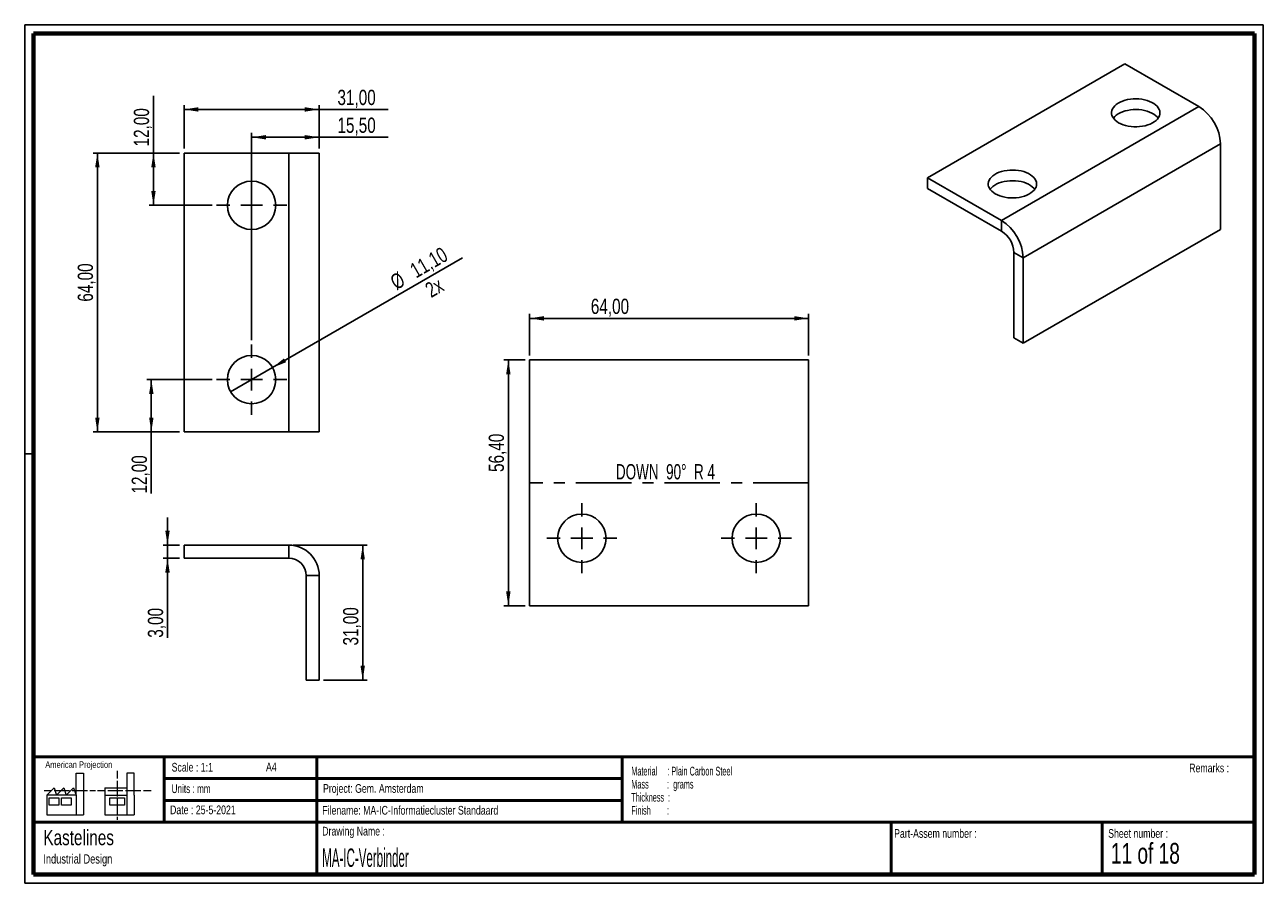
# Paper-space layout 'Verbinder' of a CAD drawing. Header units: millimetres. Extents: x 7 to 291, y 7 to 204.
import ezdxf

# ---------------------------------------------------------------- set-up
doc = ezdxf.new("R2010")
doc.units = ezdxf.units.MM
doc.linetypes.add('CENTERX2', pattern=[20.32, 12.7, -2.54, 2.54, -2.54])
for name, color, linetype in [('BORDERS', 7, 'Continuous'), ('DRAWING', 7, 'Continuous'), ('TEXT_SHEET_FORMAT', 7, 'Continuous')]:
    doc.layers.add(name, color=color, linetype=linetype)
doc.styles.add('SLDTEXTSTYLE0', font='TXT', dxfattribs={"width": 0.7})
doc.styles.add('SLDTEXTSTYLE1', font='TXT', dxfattribs={"width": 0.75})
doc.styles.add('SLDTEXTSTYLE10', font='TXT', dxfattribs={"width": 0.660714})
doc.styles.add('SLDTEXTSTYLE4', font='TXT', dxfattribs={"width": 0.55})
doc.styles.add('SLDTEXTSTYLE5', font='TXT', dxfattribs={"width": 0.605})
doc.styles.add('SLDTEXTSTYLE6', font='TXT', dxfattribs={"width": 0.549})
doc.styles.add('SLDTEXTSTYLE7', font='TXT', dxfattribs={"width": 0.467045})
doc.styles.add('SLDTEXTSTYLE9', font='TXT', dxfattribs={"width": 0.6875})
doc.dimstyles.new('SLDDIMSTYLE19', dxfattribs={"dimtxt": 3.5, "dimasz": 3.302, "dimexe": 0, "dimexo": 0.0625, "dimgap": 0.875, "dimtad": 1, "dimrnd": 1e-09, "dimzin": 12, "dimdsep": 46, "dimtxsty": 'SLDTEXTSTYLE1', "dimsah": 1, "dimcen": 0.09, "dimadec": 0, "dimazin": 3, "dimtfac": 1, "dimtmove": 0, "dimatfit": 0, "dimfxl": 1, "dimfrac": 2, "dimtolj": 1, "dimtzin": 12, "dimarcsym": 0})
doc.dimstyles.new('SLDDIMSTYLE20', dxfattribs={"dimtxt": 3.5, "dimasz": 3.302, "dimexe": 0, "dimexo": 0.0625, "dimgap": 0.875, "dimtad": 1, "dimrnd": 1e-09, "dimzin": 12, "dimdsep": 46, "dimtxsty": 'SLDTEXTSTYLE1', "dimsah": 1, "dimcen": 0.09, "dimadec": 0, "dimazin": 3, "dimtfac": 1, "dimtofl": 0, "dimtmove": 0, "dimatfit": 3, "dimfxl": 1, "dimfrac": 2, "dimtolj": 1, "dimtzin": 12, "dimarcsym": 0})
doc.dimstyles.new('SLDDIMSTYLE21', dxfattribs={"dimtxt": 3.5, "dimasz": 3.302, "dimexe": 0, "dimexo": 0.0625, "dimgap": 0.875, "dimtad": 1, "dimrnd": 1e-09, "dimzin": 12, "dimdsep": 46, "dimtxsty": 'SLDTEXTSTYLE1', "dimblk1": 'NONE', "dimsah": 1, "dimcen": 0, "dimadec": 0, "dimazin": 3, "dimtfac": 1, "dimtmove": 0, "dimatfit": 3, "dimldrblk": 'NONE', "dimfxl": 1, "dimfrac": 2, "dimtolj": 1, "dimtzin": 12, "dimarcsym": 0})

# ---------------------------------------------------------------- blocks, each defined once
blk = doc.blocks.new('SW_NOTE_0_48')
at = {"layer": 'TEXT_SHEET_FORMAT', "color": 0, "char_height": 2, "attachment_point": 1}
for s, insert, style in [('Material     : Plain Carbon Steel', (0, 2.58), 'SLDTEXTSTYLE5'), ('Mass         :  grams', (0, -0.42), 'SLDTEXTSTYLE4'), ('Thickness  :', (0, -3.42), 'SLDTEXTSTYLE5'), ('Finish        :', (0, -6.42), 'SLDTEXTSTYLE6')]:
    blk.add_mtext(s, dxfattribs=dict(at, insert=insert, style=style))
blk = doc.blocks.new('SW_NOTE_0_49')
at = {"layer": 'DRAWING', "color": 0, "attachment_point": 1, "style": 'SLDTEXTSTYLE1'}
for s, insert, char_height in [('Kastelines', (0, 4.51), 3.5), ('Industrial Design', (0, -1.09), 2.1167)]:
    blk.add_mtext(s, dxfattribs=dict(at, insert=insert, char_height=char_height))
blk = doc.blocks.new('_D_115')
at = {"layer": 'DRAWING', "color": 7}
for p, q in [((39.3, 84.39), (39.3, 90.74)), ((42.09, 84.39), (38.3, 84.39)), ((39.3, 81.39), (39.3, 84.39)), ((42.09, 81.39), (38.3, 81.39)), ((39.3, 81.39), (39.3, 63.13))]:
    blk.add_line(p, q, dxfattribs=at)
for points in [[(39.3, 84.39), (39.81, 87.69), (38.79, 87.69)], [(39.3, 81.39), (38.79, 78.09), (39.81, 78.09)]]:
    blk.add_solid(points, dxfattribs=at)
at = {"layer": 'DRAWING', "color": 7, "insert": (34.79, 63.13), "char_height": 3.5, "attachment_point": 1, "rotation": 90, "style": 'SLDTEXTSTYLE1'}
blk.add_mtext('3,00', dxfattribs=at)
blk = doc.blocks.new('_D_116')
at = {"layer": 'DRAWING', "color": 7}
for p, q in [((68.09, 84.39), (85.07, 84.39)), ((84.07, 53.39), (84.07, 84.39)), ((75.09, 53.39), (85.07, 53.39))]:
    blk.add_line(p, q, dxfattribs=at)
for points in [[(84.07, 84.39), (83.56, 81.09), (84.57, 81.09)], [(84.07, 53.39), (84.57, 56.69), (83.56, 56.69)]]:
    blk.add_solid(points, dxfattribs=at)
at = {"layer": 'DRAWING', "color": 7, "insert": (79.56, 61.34), "char_height": 3.5, "attachment_point": 1, "rotation": 90, "style": 'SLDTEXTSTYLE1'}
blk.add_mtext('31,00', dxfattribs=at)
blk = doc.blocks.new('_D_117')
at = {"layer": 'DRAWING', "color": 7}
for p, q in [((43.09, 175.35), (43.09, 185.35)), ((74.09, 175.35), (74.09, 185.35)), ((43.09, 184.35), (74.09, 184.35)), ((74.09, 184.35), (89.91, 184.35))]:
    blk.add_line(p, q, dxfattribs=at)
for points in [[(43.09, 184.35), (46.39, 183.84), (46.39, 184.86)], [(74.09, 184.35), (70.79, 184.86), (70.79, 183.84)]]:
    blk.add_solid(points, dxfattribs=at)
at = {"layer": 'DRAWING', "color": 7, "insert": (78.27, 188.86), "char_height": 3.5, "attachment_point": 1, "style": 'SLDTEXTSTYLE1'}
blk.add_mtext('31,00', dxfattribs=at)
blk = doc.blocks.new('_D_118')
at = {"layer": 'DRAWING', "color": 7}
for p, q in [((42.09, 174.35), (22.22, 174.35)), ((23.22, 174.35), (23.22, 110.35)), ((42.09, 110.35), (22.22, 110.35))]:
    blk.add_line(p, q, dxfattribs=at)
for points in [[(23.22, 174.35), (22.71, 171.05), (23.73, 171.05)], [(23.22, 110.35), (23.73, 113.65), (22.71, 113.65)]]:
    blk.add_solid(points, dxfattribs=at)
at = {"layer": 'DRAWING', "color": 7, "insert": (18.71, 140.24), "char_height": 3.5, "attachment_point": 1, "rotation": 90, "style": 'SLDTEXTSTYLE1'}
blk.add_mtext('64,00', dxfattribs=at)
blk = doc.blocks.new('_D_119')
at = {"layer": 'DRAWING', "color": 7}
for p, q in [((36.08, 174.35), (36.08, 187.5)), ((42.09, 174.35), (35.08, 174.35)), ((36.08, 174.35), (36.08, 162.35)), ((49.54, 162.35), (35.08, 162.35))]:
    blk.add_line(p, q, dxfattribs=at)
for points in [[(36.08, 174.35), (35.57, 171.05), (36.59, 171.05)], [(36.08, 162.35), (36.59, 165.65), (35.57, 165.65)]]:
    blk.add_solid(points, dxfattribs=at)
at = {"layer": 'DRAWING', "color": 7, "insert": (31.57, 175.86), "char_height": 3.5, "attachment_point": 1, "rotation": 90, "style": 'SLDTEXTSTYLE1'}
blk.add_mtext('12,00', dxfattribs=at)
blk = doc.blocks.new('_D_120')
at = {"layer": 'DRAWING', "color": 7}
for p, q in [((49.54, 122.35), (34.59, 122.35)), ((35.59, 122.35), (35.59, 110.35)), ((42.09, 110.35), (34.59, 110.35)), ((35.59, 110.35), (35.59, 96.21))]:
    blk.add_line(p, q, dxfattribs=at)
for points in [[(35.59, 122.35), (35.08, 119.05), (36.1, 119.05)], [(35.59, 110.35), (36.1, 113.65), (35.08, 113.65)]]:
    blk.add_solid(points, dxfattribs=at)
at = {"layer": 'DRAWING', "color": 7, "insert": (31.08, 96.21), "char_height": 3.5, "attachment_point": 1, "rotation": 90, "style": 'SLDTEXTSTYLE1'}
blk.add_mtext('12,00', dxfattribs=at)
blk = doc.blocks.new('_D_121')
at = {"layer": 'DRAWING', "color": 7}
for q in [(106.98, 150.29), (53.78, 119.57)]:
    blk.add_line((63.4, 125.12), q, dxfattribs=at)
blk.add_solid([(63.4, 125.12), (66.51, 126.34), (66, 127.21)], dxfattribs=at)
at = {"layer": 'DRAWING', "color": 7, "char_height": 3.5, "attachment_point": 1, "rotation": 30, "style": 'SLDTEXTSTYLE1'}
for s, insert in [('11,10', (94.54, 148.56)), ('%%c', (90, 145.87)), ('2x', (98.01, 144.08))]:
    blk.add_mtext(s, dxfattribs=dict(at, insert=insert))
blk = doc.blocks.new('_None')
blk = doc.blocks.new('_D_122')
at = {"layer": 'DRAWING', "color": 7}
for p, q in [((58.59, 131.4), (58.59, 178.97)), ((74.09, 175.35), (74.09, 178.97)), ((58.59, 177.97), (74.09, 177.97)), ((74.09, 177.97), (89.91, 177.97))]:
    blk.add_line(p, q, dxfattribs=at)
for points in [[(58.59, 177.97), (61.89, 177.46), (61.89, 178.47)], [(74.09, 177.97), (70.79, 178.47), (70.79, 177.46)]]:
    blk.add_solid(points, dxfattribs=at)
at = {"layer": 'DRAWING', "color": 7, "insert": (78.27, 182.48), "char_height": 3.5, "attachment_point": 1, "style": 'SLDTEXTSTYLE1'}
blk.add_mtext('15,50', dxfattribs=at)
blk = doc.blocks.new('SW_CENTERMARKSYMBOL_8')
at = {"layer": 'DRAWING', "color": 0}
for p, q in [((0, 5), (0, 8.05)), ((-5, 0), (-8.05, 0)), ((0, 0), (-2.5, 0)), ((0, 0), (0, 2.5)), ((0, 0), (0, -2.5)), ((0, 0), (2.5, 0)), ((5, 0), (8.05, 0)), ((0, -5), (0, -8.05))]:
    blk.add_line(p, q, dxfattribs=at)
blk = doc.blocks.new('SW_CENTERMARKSYMBOL_9')
at = {"layer": 'DRAWING', "color": 0}
for p, q in [((0, 5), (0, 8.05)), ((-5, 0), (-8.05, 0)), ((0, 0), (-2.5, 0)), ((0, 0), (0, 2.5)), ((0, 0), (0, -2.5)), ((0, 0), (2.5, 0)), ((5, 0), (8.05, 0)), ((0, -5), (0, -8.05))]:
    blk.add_line(p, q, dxfattribs=at)
blk = doc.blocks.new('_D_123')
at = {"layer": 'DRAWING', "color": 7}
for p, q in [((121.31, 126.86), (116.46, 126.86)), ((117.46, 70.45), (117.46, 126.86)), ((121.31, 70.45), (116.46, 70.45))]:
    blk.add_line(p, q, dxfattribs=at)
for points in [[(117.46, 126.86), (116.95, 123.56), (117.97, 123.56)], [(117.46, 70.45), (117.97, 73.76), (116.95, 73.76)]]:
    blk.add_solid(points, dxfattribs=at)
at = {"layer": 'DRAWING', "color": 7, "insert": (112.95, 101.16), "char_height": 3.5, "attachment_point": 1, "rotation": 90, "style": 'SLDTEXTSTYLE1'}
blk.add_mtext('56,40', dxfattribs=at)
blk = doc.blocks.new('_D_124')
at = {"layer": 'DRAWING', "color": 7}
for p, q in [((122.31, 127.86), (122.31, 137.41)), ((122.31, 136.41), (186.31, 136.41)), ((186.31, 127.86), (186.31, 137.41))]:
    blk.add_line(p, q, dxfattribs=at)
for points in [[(122.31, 136.41), (125.61, 135.9), (125.61, 136.92)], [(186.31, 136.41), (183.01, 136.92), (183.01, 135.9)]]:
    blk.add_solid(points, dxfattribs=at)
at = {"layer": 'DRAWING', "color": 7, "insert": (136.37, 140.92), "char_height": 3.5, "attachment_point": 1, "style": 'SLDTEXTSTYLE1'}
blk.add_mtext('64,00', dxfattribs=at)
blk = doc.blocks.new('SW_CENTERMARKSYMBOL_10')
at = {"layer": 'DRAWING', "color": 0}
for p, q in [((0, 5), (0, 8.05)), ((-5, 0), (-8.05, 0)), ((0, 0), (-2.5, 0)), ((0, 0), (0, 2.5)), ((0, 0), (0, -2.5)), ((0, 0), (2.5, 0)), ((5, 0), (8.05, 0)), ((0, -5), (0, -8.05))]:
    blk.add_line(p, q, dxfattribs=at)
blk = doc.blocks.new('SW_CENTERMARKSYMBOL_11')
at = {"layer": 'DRAWING', "color": 0}
for p, q in [((0, 5), (0, 8.05)), ((-5, 0), (-8.05, 0)), ((0, 0), (-2.5, 0)), ((0, 0), (0, 2.5)), ((0, 0), (0, -2.5)), ((0, 0), (2.5, 0)), ((5, 0), (8.05, 0)), ((0, -5), (0, -8.05))]:
    blk.add_line(p, q, dxfattribs=at)

psp = doc.layouts.new('Verbinder')

# ---------------------------------------------------------------- linework, layer by layer
at = {"color": 7, "linetype": 'Continuous', "lineweight": 25}
for p, q in [((258.858, 194.801), (213.603, 168.676)), ((275.828, 185.004), (258.858, 194.801)), ((230.573, 158.879), (275.828, 185.004)), ((235.523, 150.306), (280.778, 176.431)), ((280.778, 176.431), (280.778, 156.834)), ((43.09, 174.349), (43.09, 110.349)), ((67.09, 174.349), (43.09, 174.349)), ((67.09, 110.349), (67.09, 174.349)), ((67.09, 174.349), (74.09, 174.349)), ((74.09, 110.349), (74.09, 174.349)), ((213.603, 166.226), (213.603, 168.676)), ((213.603, 168.676), (230.573, 158.879)), ((213.603, 166.226), (230.573, 156.429)), ((230.573, 156.429), (230.573, 158.879)), ((280.778, 156.834), (235.523, 130.709)), ((233.402, 151.53), (235.523, 150.306)), ((233.402, 131.933), (233.402, 151.53)), ((235.523, 130.709), (235.523, 150.306)), ((235.523, 130.709), (233.402, 131.933)), ((122.313, 70.455), (122.313, 126.858)), ((122.313, 126.858), (186.313, 126.858)), ((186.313, 126.858), (186.313, 70.455)), ((43.09, 110.349), (67.09, 110.349)), ((74.09, 110.349), (67.09, 110.349)), ((43.09, 81.388), (43.09, 84.388)), ((43.09, 84.388), (67.09, 84.388)), ((67.09, 81.388), (67.09, 84.388)), ((43.09, 81.388), (67.09, 81.388)), ((71.09, 77.388), (74.09, 77.388)), ((71.09, 53.388), (71.09, 77.388)), ((74.09, 53.388), (74.09, 77.388)), ((122.313, 70.455), (186.313, 70.455)), ((74.09, 53.388), (71.09, 53.388))]:
    psp.add_line(p, q, dxfattribs=at)
at = {"color": 7, "linetype": 'CENTERX2'}
psp.add_line((186.313, 98.656), (122.313, 98.656), dxfattribs=at)
at = {"color": 7, "linetype": 'Continuous', "lineweight": 25, "flags": 128}
for points in [[(257.408, 181.31), (257.9, 181.058), (258.44, 180.841), (259.02, 180.663), (259.633, 180.525), (260.27, 180.431), (260.922, 180.38), (261.579, 180.375), (262.233, 180.414), (262.875, 180.498), (263.494, 180.624), (264.084, 180.793), (264.634, 181), (265.139, 181.244), (265.59, 181.52), (265.981, 181.825), (266.307, 182.155), (266.563, 182.504), (266.746, 182.869), (266.853, 183.244), (266.882, 183.623), (266.833, 184.001), (266.707, 184.374), (266.506, 184.735), (266.232, 185.08), (265.889, 185.404), (265.482, 185.703), (265.017, 185.971), (264.501, 186.206), (263.94, 186.404), (263.342, 186.562), (262.716, 186.678), (262.07, 186.751), (261.415, 186.779), (260.758, 186.762), (260.109, 186.7), (259.477, 186.595), (258.872, 186.447), (258.3, 186.259), (257.772, 186.033), (257.293, 185.773), (256.872, 185.482), (256.512, 185.164), (256.221, 184.823), (256.001, 184.466), (255.856, 184.095), (255.788, 183.718), (255.798, 183.338), (255.885, 182.962), (256.049, 182.594), (256.287, 182.24), (256.596, 181.905), (256.971, 181.594), (257.408, 181.31)], [(266.461, 182.351), (266.232, 182.631), (265.889, 182.955), (265.482, 183.253), (265.017, 183.521), (264.501, 183.756), (263.94, 183.954), (263.342, 184.112), (262.716, 184.229), (262.07, 184.301), (261.415, 184.329), (260.758, 184.312), (260.109, 184.251), (259.477, 184.145), (258.872, 183.997), (258.3, 183.809), (257.772, 183.583), (257.293, 183.323), (256.872, 183.032), (256.512, 182.714), (256.221, 182.374), (256.204, 182.351)], [(229.124, 164.982), (229.615, 164.73), (230.155, 164.513), (230.736, 164.335), (231.349, 164.197), (231.986, 164.102), (232.637, 164.052), (233.295, 164.046), (233.949, 164.086), (234.59, 164.169), (235.21, 164.296), (235.799, 164.465), (236.35, 164.672), (236.855, 164.915), (237.306, 165.192), (237.697, 165.497), (238.023, 165.827), (238.279, 166.176), (238.462, 166.541), (238.568, 166.915), (238.598, 167.295), (238.549, 167.673), (238.423, 168.046), (238.222, 168.407), (237.948, 168.752), (237.605, 169.076), (237.198, 169.374), (236.733, 169.643), (236.217, 169.878), (235.655, 170.076), (235.058, 170.234), (234.432, 170.35), (233.786, 170.423), (233.13, 170.451), (232.473, 170.434), (231.825, 170.372), (231.193, 170.267), (230.587, 170.119), (230.016, 169.931), (229.488, 169.705), (229.009, 169.445), (228.587, 169.153), (228.228, 168.835), (227.937, 168.495), (227.717, 168.137), (227.572, 167.767), (227.504, 167.39), (227.513, 167.01), (227.601, 166.634), (227.765, 166.266), (228.003, 165.912), (228.312, 165.577), (228.687, 165.265), (229.124, 164.982)], [(238.177, 166.022), (237.948, 166.303), (237.605, 166.627), (237.198, 166.925), (236.733, 167.193), (236.217, 167.428), (235.655, 167.626), (235.058, 167.784), (234.432, 167.9), (233.786, 167.973), (233.13, 168.001), (232.473, 167.984), (231.825, 167.923), (231.193, 167.817), (230.587, 167.669), (230.016, 167.481), (229.488, 167.255), (229.009, 166.995), (228.587, 166.704), (228.228, 166.386), (227.937, 166.046), (227.92, 166.022)]]:
    psp.add_lwpolyline(points, dxfattribs=at)
at = {"color": 7, "linetype": 'Continuous', "lineweight": 25}
for centre in [(58.59, 162.349), (58.59, 122.349), (134.313, 85.955), (174.313, 85.955)]:
    psp.add_circle(centre, 5.55, dxfattribs=at)
for centre, radius, start, end in [((270.085, 175.973), 10.703, 2.45345, 57.54655), ((224.83, 149.848), 10.703, 2.45345, 57.54655), ((227.285, 151.265), 6.123, 2.48713, 57.51287), ((67.09, 77.388), 7, 0, 90), ((67.09, 77.388), 4, 0, 90)]:
    psp.add_arc(centre, radius, start, end, dxfattribs=at)
at = {"layer": 'BORDERS', "lineweight": 70}
for p, q in [((8.57, 8.784), (8.57, 201.784)), ((8.57, 201.784), (288.57, 201.784)), ((288.57, 201.784), (288.57, 8.784)), ((288.57, 8.784), (8.57, 8.784))]:
    psp.add_line(p, q, dxfattribs=at)
at = {"layer": 'BORDERS', "lineweight": 50}
for p, q in [((8.57, 35.784), (288.57, 35.784)), ((38.57, 35.784), (38.57, 20.784)), ((73.57, 35.784), (73.57, 8.784)), ((143.57, 35.784), (143.57, 20.784)), ((38.57, 30.784), (143.57, 30.784)), ((38.57, 25.784), (143.57, 25.784)), ((8.57, 20.784), (288.57, 20.784)), ((205.222, 8.784), (205.222, 20.784)), ((253.651, 8.784), (253.651, 20.784))]:
    psp.add_line(p, q, dxfattribs=at)
at = {"layer": 'TEXT_SHEET_FORMAT'}
for p, q in [((6.57, 203.784), (290.57, 203.784)), ((6.57, 203.784), (6.57, 6.784)), ((290.57, 203.784), (290.57, 6.784)), ((6.57, 105.284), (8.622, 105.284)), ((6.57, 6.784), (290.57, 6.784))]:
    psp.add_line(p, q, dxfattribs=at)
at = {"layer": 'TEXT_SHEET_FORMAT', "color": 7, "linetype": 'Continuous', "lineweight": 18}
for p, q in [((18.321, 26.971), (18.321, 32.036)), ((18.321, 32.036), (20.003, 32.036)), ((20.003, 32.036), (20.003, 22.47)), ((27.733, 32.596), (27.733, 30.839)), ((31.654, 32.032), (29.972, 32.032)), ((29.972, 32.032), (29.972, 22.466)), ((31.654, 26.967), (31.654, 32.032)), ((11.593, 26.971), (13.275, 28.659)), ((13.275, 28.659), (13.837, 26.971)), ((13.837, 26.971), (15.519, 28.659)), ((15.519, 28.659), (16.081, 26.971)), ((16.081, 26.971), (17.763, 28.659)), ((17.763, 28.659), (18.321, 26.971)), ((24.927, 28.655), (24.927, 26.967)), ((24.927, 28.655), (29.972, 28.655)), ((27.733, 30.252), (27.733, 28.49)), ((27.733, 28.49), (27.733, 26.728)), ((10.981, 28.1), (12.736, 28.1)), ((18.321, 26.971), (11.593, 26.971)), ((11.593, 26.971), (11.593, 22.47)), ((12.156, 26.411), (14.399, 26.411)), ((12.156, 24.723), (12.156, 26.411)), ((13.321, 28.1), (15.076, 28.1)), ((14.399, 26.411), (14.399, 24.723)), ((14.957, 26.411), (17.201, 26.411)), ((14.957, 24.723), (14.957, 26.411)), ((15.076, 28.1), (16.831, 28.1)), ((17.201, 26.411), (17.201, 24.723)), ((17.416, 28.1), (19.171, 28.1)), ((18.321, 26.971), (18.321, 22.47)), ((19.171, 28.1), (20.926, 28.1)), ((21.511, 28.1), (22.809, 28.1)), ((23.245, 28.095), (24.995, 28.095)), ((24.927, 26.967), (29.972, 26.967)), ((24.927, 26.967), (24.927, 22.466)), ((25.58, 28.095), (27.335, 28.095)), ((26.051, 26.407), (29.415, 26.407)), ((26.051, 24.719), (26.051, 26.407)), ((27.335, 28.095), (29.09, 28.095)), ((27.733, 26.141), (27.733, 24.379)), ((29.415, 26.407), (29.415, 24.719)), ((29.675, 28.095), (31.43, 28.095)), ((31.43, 28.095), (33.185, 28.095)), ((31.654, 26.967), (31.654, 22.466)), ((33.77, 28.095), (35.525, 28.095)), ((14.399, 24.723), (12.156, 24.723)), ((17.201, 24.723), (14.957, 24.723)), ((29.415, 24.719), (26.051, 24.719)), ((27.733, 24.379), (27.733, 22.618)), ((11.593, 22.47), (18.321, 22.47)), ((18.321, 22.47), (20.003, 22.47)), ((24.927, 22.466), (31.654, 22.466)), ((27.733, 22.03), (27.733, 21.342))]:
    psp.add_line(p, q, dxfattribs=at)

# ---------------------------------------------------------------- block references
at = {"layer": 'DRAWING', "color": 7}
for name, p in [('SW_CENTERMARKSYMBOL_8', (58.59, 162.349)), ('SW_CENTERMARKSYMBOL_9', (58.59, 122.349)), ('SW_CENTERMARKSYMBOL_10', (134.313, 85.955)), ('SW_CENTERMARKSYMBOL_11', (174.313, 85.955))]:
    psp.add_blockref(name, p, dxfattribs=at)
at = {"layer": 'DRAWING'}
psp.add_blockref('SW_NOTE_0_49', (10.827, 14.511), dxfattribs=at)
at = {"layer": 'TEXT_SHEET_FORMAT', "color": 218}
psp.add_blockref('SW_NOTE_0_48', (145.653, 30.931), dxfattribs=at)

# ---------------------------------------------------------------- texts
at = {"color": 7, "linetype": 'Continuous', "lineweight": 0, "insert": (153.483, 102.964), "char_height": 3.5, "attachment_point": 2, "style": 'SLDTEXTSTYLE10'}
psp.add_mtext('DOWN  90°  R 4', dxfattribs=at)
at = {"layer": 'TEXT_SHEET_FORMAT', "attachment_point": 1}
for s, insert, char_height, style in [('American Projection', (11.277, 34.756), 1.5, 'SLDTEXTSTYLE1'), ('Scale : 1:1', (40.245, 34.408), 2, 'SLDTEXTSTYLE1'), ('A4', (61.891, 34.486), 2, 'SLDTEXTSTYLE1'), ('Remarks :', (273.596, 34.236), 2, 'SLDTEXTSTYLE1'), ('Units : mm', (40.239, 29.476), 2, 'SLDTEXTSTYLE0'), ('Project: Gem. Amsterdam', (74.956, 29.538), 2, 'SLDTEXTSTYLE1'), ('Date : 25-5-2021', (39.887, 24.622), 2, 'SLDTEXTSTYLE1'), ('Filename: MA-IC-Informatiecluster Standaard', (74.798, 24.531), 2, 'SLDTEXTSTYLE1'), ('Drawing Name :', (74.78, 19.737), 2, 'SLDTEXTSTYLE1'), ('Part-Assem number :', (205.927, 19.21), 2, 'SLDTEXTSTYLE1'), ('Sheet number :', (255.011, 19.21), 2, 'SLDTEXTSTYLE1'), ('11 of 18', (255.634, 16.04), 4.7625, 'SLDTEXTSTYLE9')]:
    psp.add_mtext(s, dxfattribs=dict(at, insert=insert, char_height=char_height, style=style))
at = {"layer": 'TEXT_SHEET_FORMAT', "color": 218, "insert": (74.78, 14.762), "char_height": 4.23333, "attachment_point": 1, "style": 'SLDTEXTSTYLE7'}
psp.add_mtext('MA-IC-Verbinder', dxfattribs=at)

# ---------------------------------------------------------------- dimensions: what is measured, and where the dimension line sits
at = {"layer": 'DRAWING', "color": 7}
for base, p1, p2, dimstyle, picture, middle in [((36.082, 162.349), (43.09, 174.349), (50.54, 162.349), 'SLDDIMSTYLE20', '_D_119', (36.082, 181.677)), ((23.22, 110.349), (43.09, 174.349), (43.09, 110.349), 'SLDDIMSTYLE20', '_D_118', (23.22, 146.059)), ((117.458, 126.858), (122.313, 70.455), (122.313, 126.858), 'SLDDIMSTYLE20', '_D_123', (117.458, 106.979)), ((35.587, 110.349), (50.54, 122.349), (43.09, 110.349), 'SLDDIMSTYLE20', '_D_120', (35.587, 102.032)), ((39.298, 84.388), (43.09, 81.388), (43.09, 84.388), 'SLDDIMSTYLE19', '_D_115', (39.298, 67.651)), ((84.067, 84.388), (74.09, 53.388), (67.09, 84.388), 'SLDDIMSTYLE20', '_D_116', (84.067, 67.156))]:
    dim = psp.add_linear_dim(base=base, p1=p1, p2=p2, angle=90, dimstyle=dimstyle, dxfattribs=at)
    dim.commit()
    dim.dimension.update_dxf_attribs({"geometry": picture, "text_midpoint": middle, "dimtype": 160})
for base, p1, p2, picture, middle in [((74.09, 184.349), (43.09, 174.349), (74.09, 174.349), '_D_117', (84.09, 184.349)), ((74.09, 177.967), (58.59, 130.399), (74.09, 174.349), '_D_122', (84.09, 177.967)), ((186.313, 136.413), (122.313, 126.858), (186.313, 126.858), '_D_124', (142.193, 136.413))]:
    dim = psp.add_linear_dim(base=base, p1=p1, p2=p2, dimstyle='SLDDIMSTYLE20', dxfattribs=at)
    dim.commit()
    dim.dimension.update_dxf_attribs({"geometry": picture, "text_midpoint": middle, "dimtype": 160})
dim = psp.add_diameter_dim_2p(p1=(53.784, 119.574), p2=(63.397, 125.124), dimstyle='SLDDIMSTYLE21', dxfattribs=at)
dim.commit()
dim.dimension.update_dxf_attribs({"geometry": '_D_121', "text_midpoint": (99.658, 146.059), "dimtype": 163})

doc.saveas('drawing.dxf')
